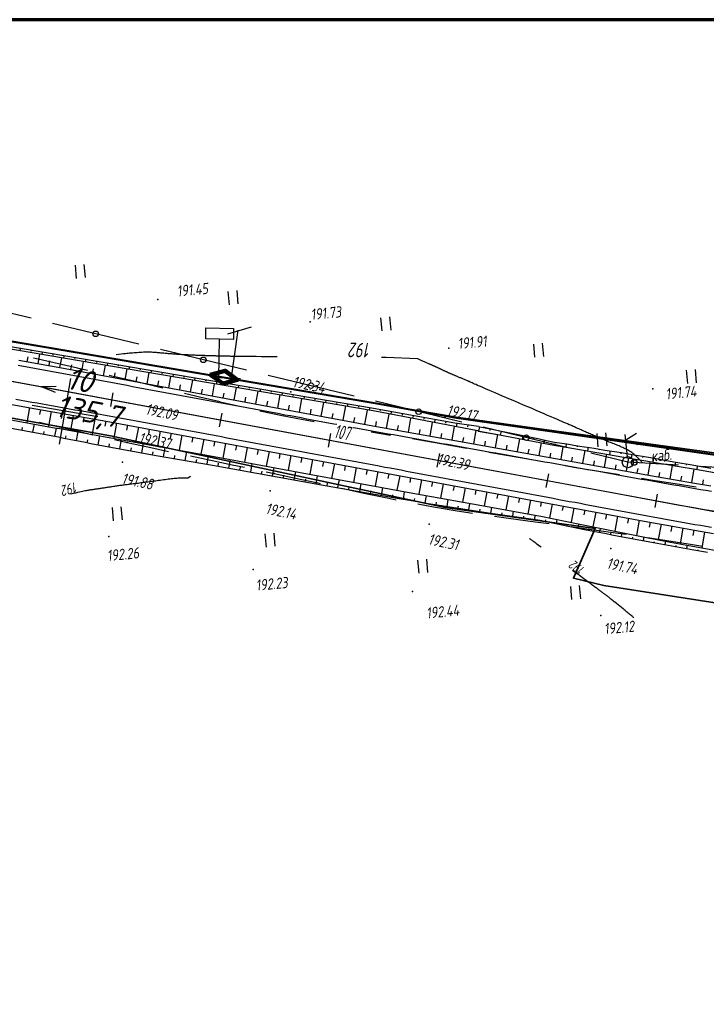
# Paper-space layout 'Лист3' of a CAD drawing. Header units: millimetres. Extents: x -693 to 411, y -3 to 286.
# Tile 9 of 20: x -136 to -12, y 109 to 286. Entities that reach past the tile are written whole.
import ezdxf

# ---------------------------------------------------------------- set-up
doc = ezdxf.new("R2010")
doc.units = ezdxf.units.MM
doc.linetypes.add('CONTI', pattern=[0])
for name, color, linetype, lineweight in [('10', 1, 'Continuous', 35), ('КОПИЯ_ОСЬ_13_ОТКОСЫ', 7, 'Continuous', 30), ('КОПИЯ_ОСЬ_ГРАНИЦЫ_ПОЛОС', 7, 'Continuous', 30), ('ОСЬ_ВЕРХ_ПОКРЫТИЯ_ГРАНИЦЫ_ПОЛОС', 7, 'Continuous', 30), ('ОСЬ_ВЕРХ_ПОКРЫТИЯ_ОСЬ', 1, 'Continuous', 30), ('Уклоны ПЧ', 5, 'Continuous', 30)]:
    doc.layers.add(name, color=color, linetype=linetype, lineweight=lineweight)
for name, color, linetype in [('_Оформление', 7, 'Continuous'), ('_Ростелеком', 6, 'Continuous'), ('GOR_BDEFAULT', 212, 'CONTI'), ('NAD_MDEFAULT', 7, 'CONTI'), ('PI_OTDEFAULT', 172, 'CONTI'), ('PI_TTDEFAULT', 5, 'CONTI'), ('PLN_O', 7, 'CONTI'), ('SETKR', 2, 'CONTI'), ('SIT_LDEFAULT', 7, 'CONTI'), ('USLZNDEFAULT', 7, 'CONTI'), ('ZAPSKDEFAULT', 7, 'CONTI'), ('КОПИЯ_ОСЬ_ТАНГЕНСЫ', 1, 'Continuous'), ('ОСЬ_ВЕРХ_ПОКРЫТИЯ_ПИКЕТЫ', 1, 'Continuous')]:
    doc.layers.add(name, color=color, linetype=linetype)
doc.styles.add('eskd', font='isocpeur.ttf', dxfattribs={"width": 1.2, "height": 2})
doc.styles.add('SHRFT', font='isocpeui.ttf')
doc.styles.get("Standard").update_dxf_attribs({"font": 'isocpeui.ttf'})
doc.styles.add('ГОСТ', font='isocpeur.ttf', dxfattribs={"height": 4})
doc.linetypes.add('Связь', pattern='A,12.5,[130,ltypeshp.shx,S=1,R=-30,X=0,Y=0.9],1,[130,ltypeshp.shx,S=1,R=-30,X=0,Y=0.9],1,[130,ltypeshp.shx,S=1,R=-30,X=0,Y=0.9],4.5', length=19)

# ---------------------------------------------------------------- blocks, each defined once
blk = doc.blocks.new('BL_333')
at = {"color": 0}
for p, q in [((0, -6), (0, 6)), ((-6, 0), (6, 0))]:
    blk.add_line(p, q, dxfattribs=at)
blk = doc.blocks.new('BL_2011')
at = {"color": 0}
for p, q in [((0, 0), (0, 2.4)), ((1.6, 0), (1.6, 2.4))]:
    blk.add_line(p, q, dxfattribs=at)
blk = doc.blocks.new('BL_4017')
at = {"color": 0}
for p, q in [((0, 1), (0, 5)), ((2, 5), (0, 4)), ((0, 4), (2, 3))]:
    blk.add_line(p, q, dxfattribs=at)
blk.add_circle((0, 0), 1, dxfattribs=at)
blk = doc.blocks.new('BL_13')
at = {"color": 0}
for p, q in [((-2.5, 7), (-2.5, 9)), ((-2.5, 9), (2.5, 9)), ((2.5, 9), (2.5, 7)), ((0, 7), (-2.5, 7)), ((0, 0), (0, 7)), ((2.5, 7), (0, 7)), ((2, 0), (0, 0))]:
    blk.add_line(p, q, dxfattribs=at)
blk = doc.blocks.new('Стрелка')
at = {"layer": 'Уклоны ПЧ', "ltscale": 2}
for points in [[(-0.02, -0.05), (-0.02, 17.97)], [(-0.02, -0.05), (-0.58, 2.62)], [(-0.02, -0.05), (0.53, 2.62)]]:
    blk.add_lwpolyline(points, dxfattribs=at)

psp = doc.layouts.new('Лист3')

# ---------------------------------------------------------------- linework, layer by layer
at = {"layer": '10'}
for points in [[(126.86, 198.54), (83.64, 200.68), (49.59, 202.42), (49.59, 202.42), (20.33, 203.93), (17.68, 204.3), (-12.53, 208.51), (-12.53, 208.51), (-42.26, 212.64), (-56.93, 214.68), (-71.69, 217.2), (-101.06, 222.19), (-130.44, 227.19), (-160.16, 232.22)], [(149.14, 180.8), (125.99, 184.91), (69.15, 185.87), (64.3, 176.26), (18.47, 176.69), (-30.26, 184.27), (-35.74, 185.58), (-31.8, 194.53), (-58.93, 198.35), (-119.35, 211.27), (-201.84, 226.09), (-280.84, 216.56), (-283.78, 216.75), (-328.89, 210.76), (-490.21, 167.63), (-494.9, 166.01), (-633.15, 118.2), (-643.51, 112.42)], [(-201.84, 226.09), (-119.35, 211.27), (-58.93, 198.35), (-31.8, 194.53), (-35.74, 185.58), (-30.26, 184.27), (18.47, 176.69), (64.3, 176.26), (69.15, 185.87), (125.99, 184.91), (149.14, 180.8), (153.33, 179.61), (212.38, 159.1), (249.88, 143.09), (249.88, 143.09), (249.88, 143.09), (249.88, 143.09), (292.36, 122.16), (291.97, 119.34), (310.11, 111.49), (377.34, 207.88)]]:
    psp.add_lwpolyline(points, dxfattribs=at)
at = {"layer": '_Оформление', "lineweight": 70, "ltscale": 200}
psp.add_lwpolyline([(409.41, 286.44), (-693.39, 286.44), (-693.39, 0.56), (409.41, 0.56)], close=True, dxfattribs=at)
at = {"layer": '_Ростелеком', "color": 5, "linetype": 'Связь', "const_width": 0.35}
psp.add_lwpolyline([(222.69, 172.98), (199.12, 183.47), (180.84, 190.36), (153.61, 195.01), (126.84, 198.2), (83.54, 200.22), (49.54, 201.95), (18.85, 203.77), (-12.54, 208.19), (-56.99, 214.55), (-71.69, 217.2), (-101.06, 222.19), (-130.44, 227.19), (-160.16, 232.22)], dxfattribs=at)
at = {"layer": '_Ростелеком', "color": 5, "ltscale": 0.25}
for points in [[(-98.16, 229.71), (-93.86, 230.96)], [(-96.37, 230.39), (-97.56, 221.82), (-95.87, 221.62)]]:
    psp.add_lwpolyline(points, dxfattribs=at)
at = {"layer": '_Ростелеком', "color": 5, "linetype": 'ByBlock', "lineweight": 100, "ltscale": 0.25, "elevation": -192}
psp.add_lwpolyline([(-101.37, 222.32), (-99.03, 220.72), (-96.47, 221.4), (-98.63, 223.05), (-101.37, 222.32)], dxfattribs=at)
at = {"layer": 'GOR_BDEFAULT', "color": 212, "elevation": 192, "flags": 128}
for points in [[(-91.04, 225.57), (-92.09, 225.58), (-93.02, 225.59), (-93.83, 225.6), (-94.54, 225.61), (-95.16, 225.61), (-95.69, 225.61), (-96.13, 225.62), (-96.51, 225.62), (-96.82, 225.63), (-97.08, 225.64), (-97.3, 225.63), (-97.48, 225.63), (-97.64, 225.64), (-97.78, 225.65), (-97.91, 225.65), (-98.04, 225.65), (-98.18, 225.65), (-98.31, 225.65), (-98.45, 225.66), (-98.58, 225.66), (-98.71, 225.66), (-98.85, 225.68), (-98.98, 225.68), (-99.12, 225.68), (-99.27, 225.68), (-99.4, 225.68), (-99.54, 225.68), (-99.68, 225.69), (-99.82, 225.69), (-99.96, 225.7), (-100.11, 225.7), (-100.25, 225.7), (-100.39, 225.71), (-100.53, 225.71), (-100.68, 225.72), (-100.82, 225.72), (-100.96, 225.73), (-101.11, 225.73), (-101.27, 225.73), (-101.41, 225.73), (-101.56, 225.74), (-101.71, 225.74), (-101.86, 225.75), (-102.01, 225.75), (-102.16, 225.76), (-102.32, 225.77), (-102.47, 225.77), (-102.63, 225.77), (-102.78, 225.77), (-102.93, 225.78), (-103.09, 225.79), (-103.25, 225.79), (-103.41, 225.8), (-103.57, 225.81), (-103.73, 225.82), (-103.89, 225.82), (-104.05, 225.83), (-104.21, 225.83), (-104.37, 225.84), (-104.54, 225.84), (-104.71, 225.85), (-104.88, 225.86), (-105.04, 225.87), (-105.21, 225.88), (-105.38, 225.89), (-105.54, 225.89), (-105.71, 225.9), (-105.88, 225.91), (-106.06, 225.92), (-106.23, 225.93), (-106.41, 225.94), (-106.58, 225.95), (-106.76, 225.96), (-106.93, 225.97), (-107.11, 225.98), (-107.29, 226), (-107.47, 226.01), (-107.65, 226.02), (-107.83, 226.03), (-108.01, 226.04), (-108.19, 226.07), (-108.38, 226.08), (-108.56, 226.09), (-108.75, 226.11), (-108.93, 226.12), (-109.12, 226.13), (-109.31, 226.16), (-109.5, 226.17), (-109.69, 226.19), (-109.88, 226.2), (-110.08, 226.23), (-110.27, 226.24), (-110.47, 226.26), (-110.67, 226.28), (-110.87, 226.29), (-111.07, 226.31), (-111.28, 226.32), (-111.5, 226.34), (-111.71, 226.35), (-111.94, 226.37), (-112.17, 226.37), (-112.41, 226.37), (-112.65, 226.38), (-112.9, 226.38), (-113.16, 226.37), (-113.42, 226.37), (-113.7, 226.35), (-113.98, 226.34), (-114.25, 226.33), (-114.54, 226.3), (-114.82, 226.28), (-115.1, 226.26), (-115.38, 226.24), (-115.64, 226.22), (-115.9, 226.19), (-116.15, 226.17), (-116.4, 226.15), (-116.62, 226.12), (-116.83, 226.1), (-117.03, 226.08), (-118.32, 225.94)], [(-89.22, 225.56), (-90.16, 225.57), (-91.04, 225.57)], [(-69.54, 225.41), (-69.96, 225.42), (-70.39, 225.42)], [(-23.31, 206.47), (-23.39, 206.56), (-23.48, 206.66), (-23.59, 206.77), (-23.69, 206.89), (-23.81, 207.01), (-23.94, 207.14), (-24.07, 207.28), (-24.22, 207.42), (-24.36, 207.56), (-24.52, 207.7), (-24.68, 207.84), (-24.85, 207.98), (-25.03, 208.12), (-25.21, 208.26), (-25.4, 208.39), (-25.59, 208.51), (-25.79, 208.63), (-26, 208.75), (-26.2, 208.86), (-26.4, 208.97), (-26.62, 209.07), (-26.84, 209.18), (-27.05, 209.26), (-27.28, 209.36), (-27.5, 209.46), (-27.72, 209.55), (-27.94, 209.64), (-28.17, 209.73), (-28.39, 209.82), (-28.62, 209.91), (-28.85, 210), (-29.06, 210.09), (-29.28, 210.17), (-29.51, 210.26), (-29.73, 210.36), (-29.94, 210.45), (-30.16, 210.54), (-30.38, 210.63), (-30.6, 210.73), (-30.82, 210.81), (-31.03, 210.91), (-31.25, 211), (-31.47, 211.09), (-31.68, 211.18), (-31.89, 211.27), (-32.1, 211.37), (-32.31, 211.46), (-32.52, 211.55), (-32.73, 211.64), (-32.93, 211.73), (-33.14, 211.82), (-33.35, 211.91), (-33.55, 212), (-33.75, 212.09), (-33.96, 212.18), (-34.16, 212.27), (-34.36, 212.36), (-34.55, 212.44), (-34.75, 212.54), (-34.95, 212.62), (-35.15, 212.7), (-35.34, 212.8), (-35.55, 212.89), (-35.76, 212.98), (-35.99, 213.08), (-36.23, 213.19), (-36.5, 213.3), (-36.79, 213.43), (-37.1, 213.57), (-37.45, 213.72), (-37.84, 213.89), (-38.25, 214.07), (-38.71, 214.27), (-39.22, 214.49), (-39.78, 214.73), (-40.4, 214.99), (-41.05, 215.27), (-41.75, 215.56), (-42.47, 215.88), (-43.22, 216.2), (-43.99, 216.53), (-44.76, 216.85), (-45.55, 217.19), (-46.32, 217.52), (-47.08, 217.85), (-47.83, 218.16), (-48.54, 218.47), (-49.24, 218.76), (-49.88, 219.04), (-50.47, 219.3), (-51.02, 219.53), (-51.51, 219.74), (-51.96, 219.93), (-52.36, 220.11), (-52.72, 220.26), (-53.05, 220.4), (-53.33, 220.53), (-53.6, 220.64), (-53.84, 220.75), (-54.04, 220.83), (-54.23, 220.92), (-54.41, 221), (-54.57, 221.07), (-54.72, 221.13), (-54.87, 221.2), (-55.01, 221.27), (-55.16, 221.32), (-55.3, 221.38), (-55.44, 221.45), (-55.57, 221.5), (-55.7, 221.57), (-55.85, 221.62), (-55.97, 221.68), (-56.1, 221.74), (-56.23, 221.79), (-56.36, 221.84), (-56.48, 221.89), (-56.6, 221.94), (-56.72, 221.99), (-56.84, 222.05), (-56.95, 222.1), (-57.07, 222.15), (-57.18, 222.2), (-57.29, 222.24), (-57.41, 222.29), (-57.51, 222.32), (-57.61, 222.37), (-57.72, 222.42), (-57.82, 222.46), (-57.93, 222.51), (-58.03, 222.54), (-58.12, 222.59), (-58.23, 222.63), (-58.32, 222.68), (-58.42, 222.71), (-58.51, 222.76), (-58.61, 222.8), (-58.69, 222.84), (-58.79, 222.88), (-58.87, 222.92), (-58.96, 222.97), (-59.05, 223), (-59.13, 223.05), (-59.22, 223.09), (-59.3, 223.13), (-59.38, 223.17), (-59.46, 223.21), (-59.54, 223.25), (-59.62, 223.28), (-59.7, 223.32), (-59.78, 223.36), (-59.85, 223.4), (-59.93, 223.43), (-60, 223.47), (-60.08, 223.51), (-60.15, 223.54), (-60.23, 223.57), (-60.3, 223.61), (-60.37, 223.64), (-60.45, 223.67), (-60.51, 223.7), (-60.59, 223.73), (-60.65, 223.77), (-60.72, 223.8), (-60.78, 223.83), (-60.86, 223.86), (-60.93, 223.88), (-60.99, 223.92), (-61.05, 223.95), (-61.11, 223.98), (-61.18, 224.01), (-61.25, 224.03), (-61.3, 224.06), (-61.37, 224.09), (-61.42, 224.11), (-61.48, 224.14), (-61.55, 224.17), (-61.6, 224.19), (-61.66, 224.22), (-61.72, 224.24), (-62.52, 224.6), (-63.22, 224.9), (-63.83, 225.18), (-69.54, 225.41)], [(-104.91, 203.97), (-105.37, 203.65), (-105.42, 203.65), (-105.47, 203.65), (-105.53, 203.64), (-105.59, 203.64), (-105.66, 203.65), (-105.74, 203.66), (-105.83, 203.65), (-105.92, 203.66), (-106.03, 203.67), (-106.15, 203.66), (-106.28, 203.67), (-106.42, 203.66), (-106.58, 203.66), (-106.75, 203.66), (-106.94, 203.65), (-107.14, 203.63), (-107.36, 203.61), (-107.59, 203.59), (-107.84, 203.57), (-108.1, 203.53), (-108.36, 203.51), (-108.63, 203.47), (-108.91, 203.44), (-109.2, 203.4), (-109.49, 203.37), (-109.79, 203.33), (-110.08, 203.29), (-110.37, 203.24), (-110.67, 203.2), (-110.95, 203.16), (-111.24, 203.13), (-111.52, 203.09), (-111.79, 203.05), (-112.07, 203.02), (-112.33, 202.98), (-112.6, 202.95), (-112.86, 202.91), (-113.12, 202.88), (-113.37, 202.84), (-113.62, 202.81), (-113.86, 202.78), (-114.11, 202.75), (-114.34, 202.71), (-114.57, 202.69), (-114.8, 202.66), (-115.03, 202.63), (-115.26, 202.6), (-115.48, 202.57), (-115.69, 202.55), (-115.91, 202.52), (-116.12, 202.49), (-116.33, 202.46), (-116.53, 202.44), (-116.74, 202.41), (-116.94, 202.4), (-117.14, 202.37), (-117.33, 202.34), (-117.53, 202.31), (-117.72, 202.29), (-117.91, 202.26), (-118.1, 202.24), (-118.29, 202.21), (-118.47, 202.18), (-118.65, 202.15), (-118.83, 202.12), (-119.02, 202.1), (-119.19, 202.07), (-119.37, 202.04), (-119.54, 202.02), (-119.72, 201.99), (-119.88, 201.96), (-120.06, 201.94), (-120.23, 201.92), (-120.39, 201.88), (-120.55, 201.86), (-120.72, 201.84), (-120.88, 201.81), (-121.04, 201.78), (-121.2, 201.76), (-121.35, 201.73), (-121.51, 201.72), (-121.66, 201.7), (-121.82, 201.67), (-121.97, 201.65), (-122.11, 201.63), (-122.26, 201.61), (-122.4, 201.59), (-122.55, 201.56), (-122.69, 201.55), (-122.84, 201.52), (-122.98, 201.51), (-123.11, 201.49), (-123.26, 201.46), (-123.41, 201.44), (-123.58, 201.41), (-123.76, 201.38), (-123.95, 201.34), (-124.17, 201.29), (-124.4, 201.24), (-124.66, 201.19), (-124.96, 201.13), (-125.29, 201.05), (-125.65, 200.96), (-126.05, 200.87), (-126.49, 200.75)], [(-41.59, 191.17), (-41.86, 191.38), (-42.11, 191.56), (-42.34, 191.73), (-42.54, 191.88), (-42.72, 192.02), (-42.88, 192.14), (-43.03, 192.24), (-43.16, 192.34), (-43.26, 192.42), (-43.36, 192.48), (-43.44, 192.55), (-43.52, 192.6), (-43.58, 192.65), (-43.63, 192.69), (-43.68, 192.72)], [(-24.83, 178.44), (-24.93, 178.53), (-25.04, 178.62), (-25.16, 178.72), (-25.29, 178.82), (-25.42, 178.94), (-25.56, 179.05), (-25.7, 179.17), (-25.85, 179.29), (-26, 179.41), (-26.14, 179.53), (-26.28, 179.64), (-26.41, 179.76), (-26.55, 179.87), (-26.66, 179.97), (-26.78, 180.06), (-27.66, 180.77), (-28.28, 181.27), (-28.32, 181.3), (-28.37, 181.34), (-28.42, 181.38), (-28.47, 181.42), (-28.53, 181.46), (-28.57, 181.5), (-28.62, 181.54), (-28.69, 181.59), (-28.74, 181.63), (-28.79, 181.68), (-28.86, 181.72), (-28.92, 181.77), (-28.98, 181.82), (-29.05, 181.86), (-29.11, 181.92), (-29.17, 181.97), (-29.24, 182.02), (-29.3, 182.07), (-29.37, 182.13), (-29.46, 182.19), (-29.53, 182.25), (-29.61, 182.31), (-29.68, 182.37), (-29.76, 182.43), (-29.85, 182.49), (-29.93, 182.55), (-30.02, 182.63), (-30.12, 182.7), (-30.21, 182.77), (-30.31, 182.84), (-30.41, 182.92), (-30.5, 183), (-30.61, 183.08), (-30.73, 183.16), (-30.84, 183.24), (-30.95, 183.33), (-31.08, 183.42), (-31.21, 183.51), (-31.34, 183.61), (-31.48, 183.71), (-31.62, 183.82), (-31.77, 183.93), (-31.92, 184.04), (-32.08, 184.16), (-32.24, 184.28), (-32.41, 184.41), (-32.59, 184.54), (-32.78, 184.68), (-32.97, 184.82), (-33.18, 184.97), (-33.4, 185.13), (-33.62, 185.3), (-33.85, 185.47), (-34.11, 185.66), (-34.38, 185.86), (-34.65, 186.07), (-34.94, 186.28), (-35.26, 186.5), (-35.58, 186.75), (-35.92, 187)]]:
    psp.add_lwpolyline(points, dxfattribs=at)
at = {"layer": 'PI_TTDEFAULT', "color": 5}
for p in [(-110.8, 235.88, 191.45), (-83.3, 231.86, 191.73), (-58.22, 227.12, 191.91), (-86.79, 219.21, 192.34), (-21.41, 219.76, 191.74), (-58.92, 214.67, 192.17), (-116.37, 210.1, 192.37), (-117.2, 206.52, 191.88), (-89.81, 204.5, 192.34), (-90.49, 201.37, 192.14), (-61.77, 195.36, 192.31), (-119.67, 193.08, 192.26), (-28.96, 190.92, 191.74), (-93.56, 187.17, 192.23), (-64.83, 183.17, 192.44), (-30.8, 178.82, 192.12)]:
    psp.add_point(p, dxfattribs=at)
at = {"layer": 'PLN_O'}
for p, q in [((-133.69, 232.52), (-149.23, 236.27)), ((-114.25, 227.84), (-129.8, 231.59)), ((-94.8, 223.14), (-110.35, 226.89)), ((-75.35, 218.46), (-90.9, 222.21)), ((-55.92, 213.77), (-71.47, 217.52)), ((-36.47, 209.09), (-52.02, 212.84)), ((-25.91, 206.54), (-32.58, 208.14)), ((-16.79, 206), (-25.91, 206.53)), ((3.18, 204.83), (-12.79, 205.77))]:
    psp.add_line(p, q, dxfattribs=at)
for centre in [(-122.02, 229.71), (-102.58, 225.02), (-83.13, 220.34), (-63.69, 215.64), (-44.24, 210.96), (-24.77, 206.47)]:
    psp.add_circle(centre, 0.5, dxfattribs=at)
at = {"layer": 'SIT_LDEFAULT', "color": 7}
for p, q in [((-132.42, 225.14), (-133.26, 225.33)), ((-125.34, 223.49), (-132.42, 225.14)), ((-123.52, 223.07), (-125.35, 223.48)), ((-119.1, 222.06), (-119.61, 222.17)), ((-114.37, 220.96), (-119.1, 222.06)), ((-110.66, 220.09), (-114.37, 220.96)), ((-109.89, 219.9), (-110.66, 220.09)), ((-103.25, 218.29), (-106, 218.96)), ((-99.53, 217.4), (-103.25, 218.29)), ((-96.28, 216.63), (-99.53, 217.39)), ((-92.1, 215.71), (-92.37, 215.76)), ((-88.37, 214.91), (-92.1, 215.7)), ((-132.25, 213.76), (-129.64, 213.15)), ((-84.55, 214.16), (-88.37, 214.91)), ((-82.57, 213.79), (-84.55, 214.15)), ((-129.64, 213.14), (-124.92, 212.05)), ((-124.92, 212.05), (-122.53, 211.49)), ((-68.78, 211.37), (-72.26, 211.96)), ((-118.62, 210.61), (-116.37, 210.1)), ((-116.37, 210.1), (-112.59, 209.28)), ((-63.84, 210.55), (-64.83, 210.72)), ((-59.7, 209.83), (-63.84, 210.55)), ((-55.38, 209.07), (-59.7, 209.83)), ((-112.59, 209.28), (-108.85, 208.47)), ((-54.98, 209), (-55.38, 209.07)), ((-50.68, 208.24), (-51.04, 208.3)), ((-45.74, 207.36), (-50.68, 208.24)), ((-104.93, 207.65), (-101.2, 206.87)), ((-101.2, 206.87), (-97.4, 206.08)), ((-41.19, 206.57), (-45.73, 207.37)), ((-97.4, 206.08), (-95.15, 205.61)), ((-91.23, 204.79), (-89.81, 204.5)), ((-89.81, 204.5), (-85.93, 203.67)), ((-35.66, 205.6), (-37.26, 205.87)), ((-30.78, 204.77), (-35.66, 205.6)), ((-27.39, 204.22), (-30.78, 204.77)), ((-85.93, 203.67), (-81.91, 202.79)), ((-81.91, 202.79), (-81.46, 202.69)), ((-21.77, 203.31), (-23.44, 203.58)), ((-17.34, 202.61), (-21.77, 203.31)), ((-77.56, 201.82), (-73.62, 200.96)), ((-73.62, 200.96), (-69.41, 200.08)), ((-13.57, 202.02), (-17.34, 202.61)), ((-69.41, 200.07), (-67.77, 199.74)), ((-63.84, 199), (-61.03, 198.49)), ((-61.03, 198.48), (-56.74, 197.77)), ((-56.74, 197.77), (-53.97, 197.35)), ((-50.01, 196.77), (-47.46, 196.41)), ((-47.46, 196.41), (-42.62, 195.76)), ((-42.62, 195.76), (-40.11, 195.43)), ((-36.14, 194.89), (-32.9, 194.45)), ((-32.9, 194.46), (-28.17, 193.8)), ((-28.17, 193.79), (-26.23, 193.51)), ((-22.28, 192.92), (-18.88, 192.4)), ((-18.88, 192.4), (-14.25, 191.67)), ((-14.25, 191.66), (-12.4, 191.38))]:
    psp.add_line(p, q, dxfattribs=at)
at = {"layer": 'КОПИЯ_ОСЬ_13_ОТКОСЫ'}
for p, q in [((-135.66, 227.05), (-135.73, 226.66)), ((-133.69, 226.72), (-133.72, 226.52)), ((-131.72, 226.39), (-131.78, 225.99)), ((-129.74, 226.05), (-129.78, 225.86)), ((-127.77, 225.72), (-127.84, 225.32)), ((-125.8, 225.38), (-125.83, 225.19)), ((-123.83, 225.05), (-123.9, 224.65)), ((-121.86, 224.71), (-121.89, 224.52)), ((-119.89, 224.38), (-119.95, 223.98)), ((-117.91, 224.04), (-117.95, 223.85)), ((-115.94, 223.71), (-116.01, 223.31)), ((-113.97, 223.37), (-114, 223.18)), ((-112, 223.04), (-112.07, 222.64)), ((-110.03, 222.7), (-110.06, 222.51)), ((-108.06, 222.37), (-108.12, 221.97)), ((-106.08, 222.03), (-106.12, 221.84)), ((-104.11, 221.7), (-104.18, 221.3)), ((-102.14, 221.36), (-102.17, 221.17)), ((-100.17, 221.03), (-100.24, 220.63)), ((-98.2, 220.69), (-98.23, 220.5)), ((-96.23, 220.36), (-96.29, 219.96)), ((-94.25, 220.02), (-94.29, 219.83)), ((-92.28, 219.69), (-92.35, 219.29)), ((-90.31, 219.35), (-90.34, 219.15)), ((-88.34, 219.02), (-88.41, 218.62)), ((-86.37, 218.68), (-86.4, 218.48)), ((-84.4, 218.34), (-84.46, 217.95)), ((-82.42, 218.01), (-82.46, 217.81)), ((-80.45, 217.67), (-80.52, 217.28)), ((-78.48, 217.34), (-78.51, 217.14)), ((-76.51, 217), (-76.58, 216.61)), ((-74.54, 216.67), (-74.57, 216.47)), ((-72.57, 216.33), (-72.63, 215.94)), ((-70.6, 215.98), (-70.63, 215.78)), ((-68.63, 215.63), (-68.71, 215.2)), ((-66.66, 215.28), (-66.7, 215.05)), ((-64.69, 214.92), (-64.78, 214.44)), ((-62.72, 214.57), (-62.77, 214.31)), ((-60.75, 214.21), (-60.85, 213.68)), ((-58.78, 213.86), (-58.84, 213.58)), ((-56.81, 213.52), (-56.9, 212.92)), ((-54.83, 213.23), (-54.88, 212.89))]:
    psp.add_line(p, q, dxfattribs=at)
for points in [[(-52.86, 212.95), (-57.15, 213.57), (-71.86, 216.21), (-101.23, 221.21), (-130.6, 226.2), (-160.33, 231.23), (-174.87, 233.77), (-188.98, 235.2), (-209.51, 237.4), (-216.58, 238)], [(-52.98, 212.17), (-52.98, 212.17), (-71.93, 215.82), (-101.29, 220.81), (-130.67, 225.8), (-160.4, 230.84), (-174.92, 233.37), (-189.02, 234.81), (-209.55, 237), (-216.58, 237.4)], [(-132.41, 224.33), (-132.1, 226.05)], [(-135.89, 224.96), (-128.49, 223.61), (-71.95, 213.12), (-20.77, 203.97), (-17.33, 203.37), (-13.9, 202.77), (-10.95, 202.27)], [(-134.38, 224.68), (-134.22, 225.54)], [(-130.44, 223.97), (-130.29, 224.83)], [(-128.48, 223.61), (-128.15, 225.38)], [(-126.51, 223.24), (-126.35, 224.11)], [(-124.54, 222.88), (-124.2, 224.71)], [(-120.61, 222.15), (-120.26, 224.04)], [(-122.58, 222.51), (-122.42, 223.38)], [(-118.64, 221.78), (-118.48, 222.65)], [(-116.68, 221.42), (-116.32, 223.37)], [(-112.74, 220.69), (-112.37, 222.7)], [(-114.71, 221.05), (-114.55, 221.92)], [(-110.78, 220.32), (-110.62, 221.2)], [(-108.81, 219.96), (-108.43, 222.03)], [(-104.88, 219.23), (-104.48, 221.36)], [(-100.95, 218.5), (-100.54, 220.69)], [(-106.85, 219.59), (-106.68, 220.47)], [(-102.91, 218.86), (-102.75, 219.74)], [(-98.98, 218.13), (-98.82, 219.01)], [(-97.01, 217.77), (-96.6, 220.02)], [(-93.08, 217.04), (-92.65, 219.34)], [(-139.49, 217.34), (-133.88, 216.37), (-120.11, 213.93), (-22.28, 195.76), (-17.84, 194.95), (-13.89, 194.24), (-10.42, 193.64)], [(-95.05, 217.4), (-94.88, 218.28)], [(-91.11, 216.67), (-90.95, 217.55)], [(-89.15, 216.31), (-88.71, 218.67)], [(-85.21, 215.58), (-84.77, 218)], [(-81.28, 214.85), (-80.82, 217.33)], [(-133.99, 216.39), (-134.47, 213.64)], [(-132.02, 216.04), (-132.19, 215.13)], [(-130.05, 215.69), (-130.54, 212.95)], [(-128.09, 215.34), (-128.25, 214.43)], [(-87.18, 215.94), (-87.02, 216.82)], [(-83.25, 215.21), (-83.09, 216.08)], [(-79.32, 214.48), (-79.16, 215.35)], [(-77.35, 214.12), (-76.87, 216.69)], [(-73.42, 213.39), (-72.94, 215.93)], [(-69.48, 212.68), (-69.03, 215.19)], [(-138.31, 214.33), (-131.44, 213.1), (-130.46, 212.93), (-129.47, 212.76), (-128.49, 212.59), (-123.58, 211.71), (-122.59, 211.54), (-120.62, 211.19), (-100.65, 207.55), (-83.74, 204.41), (-67.02, 201.34), (-64.07, 200.81), (-63.08, 200.62), (-52.26, 198.68), (-43.4, 197.11), (-41.62, 196.8), (-34.57, 195.34), (-30.65, 194.55), (-23.77, 193.19), (-18.84, 192.23), (-14.89, 191.48), (-11.91, 190.93), (-8.93, 190.4)], [(-138.31, 214.33), (-131.44, 213.1), (-130.46, 212.93), (-129.47, 212.76), (-128.49, 212.59), (-123.58, 211.71), (-122.59, 211.54), (-120.62, 211.19), (-100.65, 207.55), (-83.74, 204.41), (-67.02, 201.34), (-64.07, 200.81), (-63.08, 200.62), (-52.26, 198.68), (-43.4, 197.11), (-41.62, 196.8), (-34.57, 195.34), (-30.65, 194.55), (-23.77, 193.19), (-18.84, 192.23), (-14.89, 191.48), (-11.91, 190.93), (-8.93, 190.4)], [(-133.37, 211.95), (-133.06, 213.39)], [(-126.12, 214.99), (-126.6, 212.25)], [(-124.15, 214.64), (-124.31, 213.73)], [(-122.18, 214.29), (-122.66, 211.56)], [(-120.21, 213.94), (-120.37, 213.03)], [(-118.24, 213.58), (-118.75, 210.85)], [(-75.38, 213.75), (-75.22, 214.61)], [(-71.45, 213.03), (-71.3, 213.88)], [(-65.54, 211.97), (-65.1, 214.45)], [(-61.61, 211.27), (-61.17, 213.7)], [(-137.58, 212.74), (-134.64, 212.22), (-132.69, 211.81), (-131.71, 211.63), (-130.73, 211.47), (-129.74, 211.29), (-128.77, 211.09), (-127.79, 210.88), (-126.81, 210.7), (-125.83, 210.52), (-124.85, 210.33), (-123.87, 210.12), (-122.89, 209.92), (-121.91, 209.74), (-120.92, 209.56), (-120.63, 209.5), (-111.1, 207.72), (-100.94, 205.99), (-81.26, 202.45), (-69.24, 200.34), (-68.26, 200.16), (-67.27, 199.99), (-65.3, 199.66), (-64.31, 199.49), (-63.33, 199.31), (-62.34, 199.14), (-61.55, 199), (-60.37, 198.81), (-51.07, 197.41), (-41.76, 196.04), (-36.67, 194.99), (-33.73, 194.4), (-29.8, 193.63), (-28.82, 193.44), (-27.84, 193.25), (-21.92, 192.16), (-17.96, 191.43), (-14, 190.72), (-11.51, 190.29)], [(-135.33, 212.35), (-135.25, 212.82)], [(-131.4, 211.58), (-131.32, 212.07)], [(-129.43, 211.23), (-129.13, 212.7)], [(-125.51, 210.46), (-125.21, 212)], [(-116.28, 213.21), (-116.44, 212.3)], [(-114.31, 212.85), (-114.81, 210.13)], [(-112.34, 212.48), (-112.51, 211.58)], [(-110.38, 212.12), (-110.88, 209.42)], [(-108.41, 211.75), (-108.58, 210.85)], [(-67.51, 212.32), (-67.36, 213.16)], [(-63.57, 211.62), (-63.43, 212.45)], [(-59.64, 210.92), (-59.49, 211.73)], [(-57.67, 210.57), (-57.24, 212.96)], [(-53.73, 209.86), (-53.31, 212.23)], [(-52.98, 212.17), (-49.07, 211.44), (-39.25, 209.59), (-37.08, 209.23), (-31.16, 208.24), (-25.24, 207.22), (-22.29, 206.71), (-21.31, 206.54), (-18.36, 206.04), (-17.38, 205.87), (-12.97, 205.12), (-8.57, 204.39)], [(-52.96, 212.16), (-49.07, 211.44), (-39.25, 209.59), (-37.08, 209.23), (-31.16, 208.24), (-25.24, 207.22), (-22.29, 206.71), (-21.31, 206.54), (-18.36, 206.04), (-17.38, 205.87), (-12.97, 205.12), (-8.57, 204.39)], [(-52.73, 212.93), (-52.89, 212.15)], [(-52.86, 212.95), (-52.67, 212.91), (-51.69, 212.71), (-41.88, 210.73), (-40.9, 210.52), (-39.14, 210.17), (-36.96, 209.83), (-34.99, 209.51), (-32.02, 209.05), (-31.04, 208.89), (-30.05, 208.73), (-27.08, 208.26), (-26.1, 208.1), (-25.11, 207.93), (-22.16, 207.41), (-21.18, 207.23), (-18.24, 206.72), (-17.26, 206.54), (-14.32, 206.04), (-13.35, 205.87), (-10.9, 205.45)], [(-50.77, 212.53), (-50.82, 212.27)], [(-48.81, 212.13), (-48.96, 211.42)], [(-46.85, 211.73), (-46.9, 211.5)], [(-127.48, 210.82), (-127.38, 211.31)], [(-123.55, 210.05), (-123.45, 210.57)], [(-121.59, 209.68), (-121.29, 211.31)], [(-119.62, 209.31), (-119.52, 209.85)], [(-117.65, 208.94), (-117.34, 210.6)], [(-113.72, 208.21), (-113.41, 209.88)], [(-106.44, 211.39), (-106.94, 208.7)], [(-104.48, 211.02), (-104.64, 210.13)], [(-102.51, 210.66), (-103.01, 207.98)], [(-100.54, 210.29), (-100.71, 209.4)], [(-98.58, 209.93), (-99.07, 207.26)], [(-55.7, 210.21), (-55.56, 211.01)], [(-51.76, 209.51), (-51.62, 210.3)], [(-49.79, 209.16), (-49.37, 211.5)], [(-45.85, 208.45), (-45.44, 210.76)], [(-44.89, 211.34), (-45.02, 210.68)], [(-42.93, 210.94), (-42.98, 210.72)], [(-41.92, 207.75), (-41.51, 210.02)], [(-40.97, 210.54), (-41.1, 209.94)], [(-39.01, 210.15), (-39.04, 209.94)], [(-37.03, 209.84), (-37.13, 209.24)], [(-115.69, 208.57), (-115.58, 209.13)], [(-111.76, 207.84), (-111.65, 208.4)], [(-109.79, 207.49), (-109.5, 209.17)], [(-105.84, 206.82), (-105.57, 208.45)], [(-96.61, 209.56), (-96.78, 208.67)], [(-94.65, 209.2), (-95.14, 206.53)], [(-92.68, 208.83), (-92.84, 207.94)], [(-90.71, 208.47), (-91.21, 205.8)], [(-88.75, 208.1), (-88.91, 207.21)], [(-47.82, 208.81), (-47.68, 209.59)], [(-43.89, 208.1), (-43.75, 208.87)], [(-39.95, 207.4), (-39.81, 208.15)], [(-37.98, 207.05), (-37.57, 209.31)], [(-35.06, 209.53), (-35.09, 209.32)], [(-34.04, 206.34), (-33.63, 208.65)], [(-33.08, 209.22), (-33.18, 208.58)], [(-31.11, 208.9), (-31.14, 208.69)], [(-29.13, 208.58), (-29.24, 207.91)], [(-27.16, 208.27), (-27.19, 208.05)], [(-107.82, 207.16), (-107.72, 207.71)], [(-103.87, 206.49), (-103.78, 207.03)], [(-101.9, 206.15), (-101.63, 207.73)], [(-99.93, 205.8), (-99.84, 206.33)], [(-97.96, 205.45), (-97.68, 207)], [(-94.02, 204.74), (-93.75, 206.27)], [(-86.78, 207.74), (-87.28, 205.07)], [(-84.81, 207.37), (-84.98, 206.48)], [(-82.85, 207.01), (-83.34, 204.34)], [(-80.88, 206.64), (-81.05, 205.75)], [(-78.91, 206.28), (-79.41, 203.61)], [(-36.01, 206.69), (-35.88, 207.45)], [(-32.07, 205.99), (-31.94, 206.76)], [(-30.1, 205.64), (-29.68, 207.99)], [(-26.17, 204.94), (-25.74, 207.31)], [(-25.19, 207.94), (-25.31, 207.23)], [(-23.22, 207.6), (-23.26, 207.36)], [(-22.23, 204.23), (-21.8, 206.63)], [(-21.25, 207.24), (-21.37, 206.55)], [(-19.28, 206.9), (-19.32, 206.67)], [(-17.31, 206.55), (-17.43, 205.88)], [(-95.99, 205.1), (-95.9, 205.61)], [(-92.06, 204.39), (-91.96, 204.9)], [(-90.09, 204.04), (-89.82, 205.54)], [(-86.15, 203.33), (-85.89, 204.81)], [(-76.95, 205.91), (-77.11, 205.02)], [(-74.98, 205.55), (-75.47, 202.89)], [(-73.01, 205.18), (-73.18, 204.3)], [(-71.05, 204.82), (-71.54, 202.17)], [(-28.14, 205.29), (-28, 206.07)], [(-24.2, 204.58), (-24.06, 205.37)], [(-20.26, 203.88), (-20.12, 204.68)], [(-18.29, 203.53), (-17.86, 205.95)], [(-15.34, 206.21), (-15.38, 205.99)], [(-14.35, 202.85), (-13.93, 205.28)], [(-13.37, 205.87), (-13.48, 205.21)], [(-88.12, 203.68), (-88.03, 204.18)], [(-84.18, 202.98), (-84.09, 203.47)], [(-82.21, 202.62), (-81.95, 204.08)], [(-80.24, 202.27), (-80.16, 202.76)], [(-78.27, 201.93), (-78.02, 203.36)], [(-69.08, 204.45), (-69.25, 203.57)], [(-67.12, 204.09), (-67.61, 201.45)], [(-65.15, 203.72), (-65.31, 202.84)], [(-63.18, 203.36), (-63.67, 200.73)], [(-61.22, 202.99), (-61.38, 202.12)], [(-16.32, 203.19), (-16.18, 204)], [(-12.38, 202.51), (-12.24, 203.33)], [(-76.3, 201.58), (-76.22, 202.06)], [(-74.33, 201.23), (-74.09, 202.64)], [(-72.37, 200.89), (-72.28, 201.36)], [(-70.4, 200.54), (-70.15, 201.92)], [(-66.45, 199.86), (-66.23, 201.2)], [(-59.25, 202.63), (-59.73, 200.02)], [(-57.28, 202.26), (-57.44, 201.39)], [(-55.32, 201.9), (-55.8, 199.31)], [(-53.35, 201.53), (-53.51, 200.67)], [(-51.38, 201.16), (-51.86, 198.6)], [(-68.43, 200.19), (-68.34, 200.65)], [(-64.48, 199.52), (-64.41, 199.97)], [(-62.51, 199.17), (-62.29, 200.48)], [(-60.54, 198.84), (-60.47, 199.28)], [(-58.56, 198.54), (-58.38, 199.78)], [(-49.42, 200.8), (-49.58, 199.95)], [(-47.45, 200.43), (-47.92, 197.91)], [(-45.49, 200.07), (-45.64, 199.23)], [(-43.52, 199.7), (-43.98, 197.21)], [(-41.55, 199.34), (-41.71, 198.51)], [(-56.59, 198.24), (-56.52, 198.65)], [(-54.61, 197.94), (-54.44, 199.07)], [(-52.63, 197.65), (-52.58, 198.02)], [(-50.65, 197.35), (-50.5, 198.36)], [(-48.67, 197.06), (-48.62, 197.39)], [(-46.7, 196.76), (-46.56, 197.67)], [(-39.59, 198.97), (-40.05, 196.47)], [(-37.62, 198.61), (-37.77, 197.78)], [(-35.65, 198.24), (-36.13, 195.67)], [(-33.69, 197.88), (-33.85, 197.02)], [(-31.72, 197.51), (-32.21, 194.87)], [(-44.72, 196.47), (-44.67, 196.77)], [(-42.74, 196.18), (-42.62, 196.97)], [(-40.77, 195.84), (-40.72, 196.1)], [(-38.81, 195.43), (-38.65, 196.19)], [(-29.75, 197.15), (-29.92, 196.27)], [(-27.79, 196.78), (-28.29, 194.08)], [(-25.82, 196.42), (-25.99, 195.52)], [(-23.86, 196.05), (-24.37, 193.3)], [(-21.89, 195.69), (-22.06, 194.77)], [(-36.85, 195.02), (-36.8, 195.28)], [(-34.89, 194.63), (-34.74, 195.38)], [(-32.93, 194.24), (-32.88, 194.49)], [(-30.97, 193.86), (-30.83, 194.59)], [(-27.04, 193.1), (-26.91, 193.81)], [(-19.92, 195.33), (-20.43, 192.54)], [(-17.95, 194.97), (-18.12, 194.04)], [(-15.98, 194.62), (-16.49, 191.78)], [(-14.02, 194.27), (-14.18, 193.32)], [(-12.05, 193.92), (-12.55, 191.05)], [(-29, 193.48), (-28.96, 193.72)], [(-25.07, 192.74), (-25.03, 192.97)], [(-23.11, 192.38), (-22.98, 193.03)], [(-21.14, 192.01), (-21.1, 192.23)], [(-19.17, 191.65), (-19.06, 192.27)], [(-17.2, 191.29), (-17.17, 191.5)], [(-15.24, 190.94), (-15.13, 191.53)], [(-13.27, 190.59), (-13.23, 190.79)]]:
    psp.add_lwpolyline(points, dxfattribs=at)
at = {"layer": 'КОПИЯ_ОСЬ_ГРАНИЦЫ_ПОЛОС'}
for points in [[(-78.46, 213.31), (-79.01, 213.41), (-80, 213.59), (-80.98, 213.78), (-81.96, 213.96), (-82.94, 214.14), (-83.93, 214.32), (-84.91, 214.51), (-85.89, 214.69), (-86.87, 214.87), (-87.86, 215.05), (-88.84, 215.24), (-89.82, 215.42), (-90.81, 215.6), (-91.79, 215.78), (-92.77, 215.97), (-93.75, 216.15), (-94.74, 216.33), (-95.72, 216.51), (-96.7, 216.7), (-97.68, 216.88), (-98.67, 217.06), (-99.65, 217.24), (-100.63, 217.43), (-101.61, 217.61), (-102.6, 217.79), (-103.58, 217.97), (-104.56, 218.16), (-105.55, 218.34), (-106.53, 218.52), (-107.51, 218.7), (-108.49, 218.89), (-109.48, 219.07), (-110.46, 219.25), (-111.44, 219.43), (-112.42, 219.62), (-113.41, 219.8), (-114.39, 219.98), (-115.37, 220.16), (-116.35, 220.35), (-117.34, 220.53), (-118.32, 220.71), (-119.3, 220.89), (-120.29, 221.08), (-121.27, 221.26), (-122.25, 221.44), (-123.23, 221.62), (-124.22, 221.81), (-125.2, 221.99), (-126.18, 222.17), (-127.17, 222.35), (-128.15, 222.53), (-129.14, 222.71), (-130.12, 222.89), (-131.11, 223.07), (-132.09, 223.25), (-133.07, 223.43), (-134.06, 223.61), (-135.04, 223.79), (-136.03, 223.97)], [(-10.82, 201.24), (-11.8, 201.4), (-12.77, 201.56), (-13.74, 201.73), (-14.71, 201.9), (-15.68, 202.06), (-16.65, 202.23), (-17.62, 202.4), (-18.6, 202.57), (-19.57, 202.74), (-20.54, 202.91), (-21.51, 203.09), (-22.48, 203.26), (-23.46, 203.43), (-24.43, 203.6), (-25.4, 203.78), (-26.38, 203.95), (-27.35, 204.13), (-28.32, 204.3), (-29.3, 204.47), (-30.27, 204.65), (-31.24, 204.82), (-32.22, 205), (-33.19, 205.17), (-34.16, 205.35), (-35.14, 205.52), (-36.11, 205.69), (-37.09, 205.87), (-38.06, 206.04), (-39.03, 206.22), (-40.01, 206.39), (-40.98, 206.56), (-41.95, 206.74), (-42.93, 206.91), (-43.9, 207.09), (-44.87, 207.26), (-45.85, 207.43), (-46.82, 207.61), (-47.79, 207.78), (-48.77, 207.96), (-49.74, 208.13), (-50.72, 208.3), (-51.69, 208.48), (-52.66, 208.65), (-53.64, 208.83), (-54.61, 209), (-55.58, 209.18), (-56.56, 209.35), (-57.53, 209.52), (-58.5, 209.7), (-59.48, 209.87), (-60.45, 210.05), (-61.43, 210.22), (-62.4, 210.39), (-63.37, 210.57), (-64.35, 210.74), (-65.32, 210.92), (-66.29, 211.09), (-67.27, 211.26), (-68.24, 211.44), (-69.21, 211.61), (-70.19, 211.79), (-71.16, 211.96), (-72.13, 212.13), (-73.12, 212.32), (-74.1, 212.5), (-75.08, 212.68), (-75.52, 212.76)]]:
    psp.add_lwpolyline(points, dxfattribs=at)
at = {"layer": 'КОПИЯ_ОСЬ_ТАНГЕНСЫ'}
psp.add_line((-174.41, 228.08), (16.57, 192.61), dxfattribs=at)
at = {"layer": 'ОСЬ_ВЕРХ_ПОКРЫТИЯ_ГРАНИЦЫ_ПОЛОС'}
for points in [[(-135.89, 224.96), (-128.49, 223.61), (-71.95, 213.12), (-20.77, 203.97), (-17.33, 203.37), (-13.9, 202.77), (-10.95, 202.27)], [(-139.49, 217.34), (-133.88, 216.37), (-120.11, 213.93), (-22.28, 195.76), (-17.84, 194.95), (-13.89, 194.24), (-10.42, 193.64)], [(-10.82, 194.73), (-11.81, 194.9), (-12.8, 195.07), (-13.79, 195.24), (-14.78, 195.42), (-15.76, 195.59), (-16.75, 195.77), (-17.74, 195.95), (-18.72, 196.13), (-19.71, 196.31), (-20.69, 196.49), (-21.68, 196.67), (-22.66, 196.85), (-23.64, 197.03), (-24.63, 197.21), (-25.61, 197.39), (-26.6, 197.58), (-27.58, 197.76), (-28.56, 197.94), (-29.54, 198.12), (-30.53, 198.31), (-31.51, 198.49), (-32.49, 198.67), (-33.47, 198.85), (-34.46, 199.04), (-35.44, 199.22), (-36.42, 199.4), (-37.4, 199.58), (-38.39, 199.76), (-39.37, 199.95), (-40.35, 200.13), (-41.33, 200.31), (-42.32, 200.49), (-43.3, 200.68), (-44.28, 200.86), (-45.26, 201.04), (-46.25, 201.22), (-47.23, 201.41), (-48.21, 201.59), (-49.19, 201.77), (-50.18, 201.95), (-51.16, 202.14), (-52.14, 202.32), (-53.12, 202.5), (-54.11, 202.68), (-55.09, 202.87), (-56.07, 203.05), (-57.05, 203.23), (-58.04, 203.41), (-59.02, 203.6), (-60, 203.78), (-60.98, 203.96), (-61.97, 204.14), (-62.95, 204.33), (-63.93, 204.51), (-64.91, 204.69), (-65.9, 204.87), (-66.88, 205.06), (-67.86, 205.24), (-68.84, 205.42), (-69.82, 205.6), (-70.81, 205.79), (-71.79, 205.97), (-72.77, 206.15), (-73.75, 206.33), (-74.74, 206.52), (-75.72, 206.7), (-76.7, 206.88), (-77.68, 207.06), (-78.67, 207.25), (-79.65, 207.43), (-80.63, 207.61), (-81.61, 207.79), (-82.6, 207.98), (-83.58, 208.16), (-84.56, 208.34), (-85.54, 208.52), (-86.53, 208.71), (-87.51, 208.89), (-88.49, 209.07), (-89.47, 209.25), (-90.46, 209.43), (-91.44, 209.62), (-92.42, 209.8), (-93.4, 209.98), (-94.39, 210.16), (-95.37, 210.35), (-96.35, 210.53), (-97.33, 210.71), (-98.32, 210.89), (-99.3, 211.08), (-100.28, 211.26), (-101.26, 211.44), (-102.25, 211.62), (-103.23, 211.81), (-104.21, 211.99), (-105.19, 212.17), (-106.18, 212.35), (-107.16, 212.54), (-108.14, 212.72), (-109.12, 212.9), (-110.11, 213.08), (-111.09, 213.27), (-112.07, 213.45), (-113.05, 213.63), (-114.04, 213.81), (-115.02, 214), (-116, 214.18), (-116.98, 214.36), (-117.97, 214.54), (-118.95, 214.73), (-119.93, 214.91), (-120.91, 215.08), (-121.88, 215.26), (-122.85, 215.43), (-123.83, 215.6), (-124.8, 215.78), (-125.77, 215.95), (-126.74, 216.12), (-127.72, 216.3), (-128.69, 216.47), (-129.66, 216.64), (-130.64, 216.81), (-131.61, 216.99), (-132.58, 217.16), (-133.55, 217.33), (-134.53, 217.5), (-135.5, 217.67), (-136.47, 217.84)]]:
    psp.add_lwpolyline(points, dxfattribs=at)
at = {"layer": 'ОСЬ_ВЕРХ_ПОКРЫТИЯ_ОСЬ'}
psp.add_lwpolyline([(-136.93, 221.08), (-133.04, 220.38), (-128.17, 219.49), (-119.42, 217.87), (-119.42, 217.87), (-28.45, 200.97), (-28.45, 200.97), (-19.79, 199.37), (-16.9, 198.85), (-14.01, 198.33), (-12.09, 197.99), (-10.16, 197.66)], dxfattribs=at)
at = {"layer": 'ОСЬ_ВЕРХ_ПОКРЫТИЯ_ПИКЕТЫ'}
for p, q in [((-119.32, 216.57), (-118.86, 219.03)), ((-99.65, 212.92), (-99.2, 215.38)), ((-79.99, 209.27), (-79.53, 211.73)), ((-79.99, 209.27), (-79.53, 211.73)), ((-60.33, 205.62), (-59.87, 208.08)), ((-40.66, 201.97), (-40.21, 204.43)), ((-20.99, 198.32), (-20.54, 200.78))]:
    psp.add_line(p, q, dxfattribs=at)

# ---------------------------------------------------------------- block references
at = {"layer": '_Ростелеком', "color": 5, "rotation": 358.9010873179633}
psp.add_blockref('BL_13', (-99.78, 221.74), dxfattribs=at)
at = {"layer": 'SETKR', "color": 82, "rotation": 80.24411503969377}
psp.add_blockref('BL_333', (-127.56, 215.72), dxfattribs=at)
at = {"layer": 'USLZNDEFAULT', "color": 7, "rotation": 5.244115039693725}
psp.add_blockref('BL_4017', (-25.91, 206.53), dxfattribs=at)
at = {"layer": 'ZAPSKDEFAULT', "color": 7, "rotation": 5.244115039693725}
for p in [(-125.47, 239.71), (-97.87, 234.97), (-70.28, 230.22), (-42.68, 225.48), (-15.09, 220.73), (-31.26, 209.31), (-118.79, 195.95), (-91.19, 191.2), (-63.6, 186.46), (-36, 181.71)]:
    psp.add_blockref('BL_2011', p, dxfattribs=at)
at = {"layer": 'Уклоны ПЧ', "rotation": 259.4691908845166}
psp.add_blockref('Стрелка', (-131.83, 220.18), dxfattribs=at)

# ---------------------------------------------------------------- texts
at = {"layer": 'GOR_BDEFAULT', "color": 212, "style": 'SHRFT', "width": 0.75}
for height, rotation, p in [(2.625, 179.5878, (-72.33, 228.07, 192)), (1.914, 194.7196, (-125.61, 202.97, 192)), (1.722, 143.5922, (-33.54, 187.38, 192))]:
    psp.add_text('192', height=height, rotation=rotation, dxfattribs=at).set_placement(p)
at = {"layer": 'NAD_MDEFAULT', "color": 7, "style": 'eskd', "oblique": 10, "width": 0.8}
psp.add_text('каб.', height=2, rotation=5.2441, dxfattribs=at).set_placement((-21.65, 206.62))
at = {"layer": 'PI_OTDEFAULT', "color": 172, "style": 'eskd', "oblique": 10, "width": 0.8}
for s, rotation, p in [('191.45', 5.2441, (-107.26, 236.42)), ('191.73', 5.2441, (-83.09, 232.2)), ('191.91', 5.2441, (-56.54, 226.93)), ('192.34', 348.2441, (-86.58, 220.15)), ('191.74', 5.2441, (-19, 217.85)), ('192.09', 348.2441, (-113.13, 215.2)), ('192.17', 348.2441, (-58.72, 214.98)), ('192.37', 348.2441, (-114.36, 209.99)), ('192.39', 348.2441, (-60.46, 206.22)), ('191.88', 348.2441, (-117.44, 202.67)), ('192.14', 348.2441, (-91.45, 197.25)), ('192.31', 348.2441, (-62.08, 191.7)), ('192.26', 5.2441, (-119.89, 188.65)), ('191.74', 348.2441, (-29.85, 187.36)), ('192.23', 5.2441, (-93.01, 183.3)), ('192.44', 5.2441, (-62.22, 178.28)), ('192.12', 5.2441, (-30.11, 175.43))]:
    psp.add_text(s, height=2, rotation=rotation, dxfattribs=at).set_placement(p)
at = {"layer": 'ОСЬ_ВЕРХ_ПОКРЫТИЯ_ПИКЕТЫ', "width": 0.6}
psp.add_text('107', height=2.5, rotation=349.4797, dxfattribs=at).set_placement((-79.1, 210.95))
at = {"layer": 'Уклоны ПЧ', "style": 'ГОСТ', "oblique": 15}
for s, p in [('10', (-127.57, 219.84)), ('135,7', (-129.59, 214.88))]:
    psp.add_text(s, height=4, rotation=349.2643, dxfattribs=at).set_placement(p)

doc.saveas('drawing.dxf')
